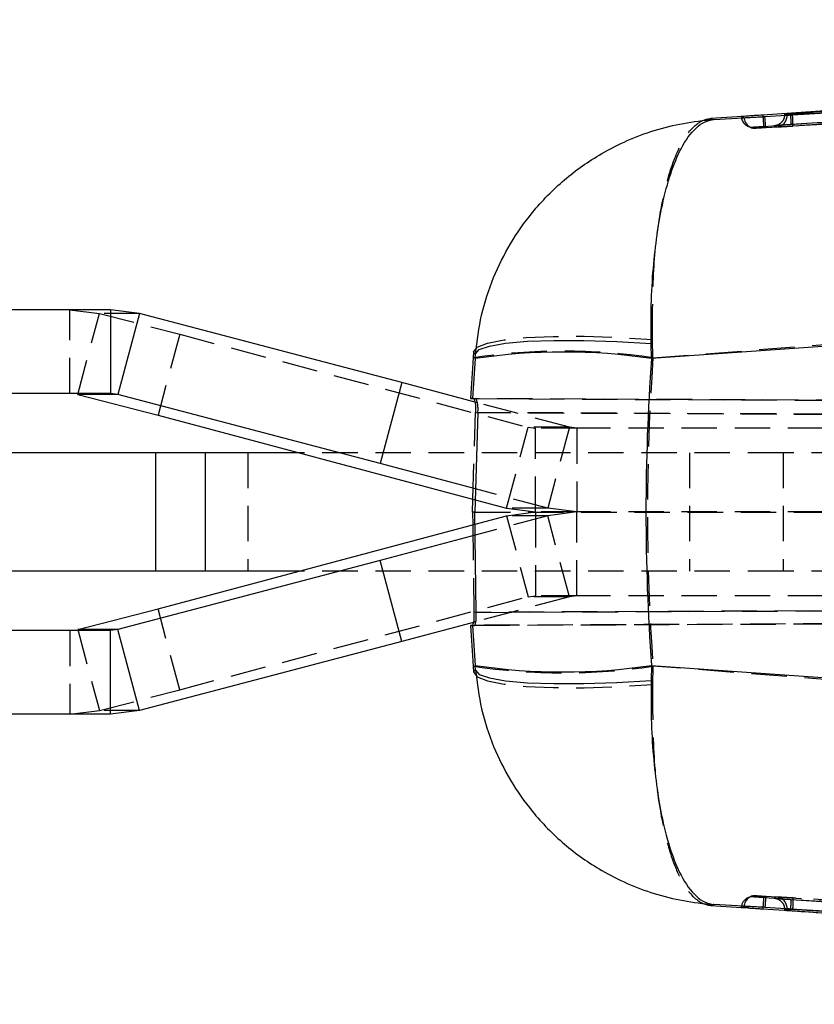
# Model space of a CAD drawing. Extents: x 30 to 368, y 7 to 290.
# Tile 8 of 13: x 222 to 251, y 136 to 171. Entities that reach past the tile are written whole.
import ezdxf

# ---------------------------------------------------------------- set-up
doc = ezdxf.new("R2010")
doc.units = 0
doc.linetypes.add('HIDDEN', pattern=[1.905, 1.27, -0.635])
doc.layers.get('0').update_dxf_attribs({"linetype": 'CONTINUOUS'})

msp = doc.modelspace()

# ---------------------------------------------------------------- linework, layer by layer
at = {"color": 7, "linetype": 'CONTINUOUS'}
for p, q in [((248.451, 167.5949), (247.1281, 167.505)), ((249.7737, 167.652), (249.7683, 167.6203)), ((249.8624, 167.6358), (249.7737, 167.6784)), ((249.7737, 167.6784), (249.7737, 167.652)), ((249.7737, 167.652), (249.7737, 167.652)), ((249.9586, 167.6917), (249.978, 167.693)), ((250.0588, 167.6457), (250.0586, 167.6456)), ((250.0588, 167.6473), (250.0588, 167.6457)), ((247.2354, 167.4687), (248.5031, 167.5468)), ((225.6219, 160.6592), (181.2523, 160.6592)), ((226.6671, 160.523), (225.6219, 160.6592)), ((225.6219, 160.6592), (225.6219, 157.6593)), ((226.6671, 160.523), (225.8924, 157.6252)), ((236.0637, 158.0475), (226.6671, 160.523)), ((254.8188, 159.6017), (245.0004, 158.9083)), ((238.6343, 159.1343), (238.6181, 158.931)), ((245.0004, 158.9083), (244.9899, 159.445)), ((238.6868, 158.9083), (238.6998, 159.0737)), ((236.0637, 158.0475), (235.289, 155.1497)), ((238.771, 157.3237), (236.0637, 158.0475)), ((225.6219, 157.6593), (181.2523, 157.6593)), ((224.4519, 157.6252), (227.3308, 156.8828)), ((225.8924, 157.6252), (224.4519, 157.6252)), ((225.8924, 157.6252), (225.6219, 157.6593)), ((235.289, 155.1497), (225.8924, 157.6252)), ((238.6245, 157.4703), (238.519, 157.4707)), ((238.519, 157.4707), (238.5902, 157.4707)), ((238.5902, 157.4707), (238.7057, 157.4703)), ((238.7061, 157.4699), (238.6245, 157.4703)), ((227.3308, 156.8828), (238.6919, 153.8451)), ((238.7876, 156.9699), (238.6785, 153.4092)), ((227.2433, 155.5343), (220.5831, 155.5343)), ((227.2433, 155.5343), (227.2433, 151.2843)), ((229.0189, 155.5343), (227.2433, 155.5343)), ((229.0189, 155.5343), (229.0189, 151.2843)), ((232.3744, 155.5343), (229.0189, 155.5343)), ((238.7039, 154.2367), (235.289, 155.1497)), ((238.5926, 153.4092), (238.6067, 153.8679)), ((238.5926, 153.4092), (238.5993, 152.9486)), ((238.6785, 153.4092), (238.5926, 153.4092)), ((238.7278, 149.8135), (238.6785, 153.4092)), ((227.3308, 149.9357), (238.6845, 152.9714)), ((238.6899, 152.5781), (235.289, 151.6688)), ((235.289, 151.6688), (225.8924, 149.1933)), ((236.0637, 148.771), (235.289, 151.6688)), ((227.2433, 151.2843), (220.5831, 151.2843)), ((229.0189, 151.2843), (227.2433, 151.2843)), ((232.3744, 151.2843), (229.0189, 151.2843)), ((224.4519, 149.1933), (227.3308, 149.9357)), ((238.7132, 149.4794), (236.0637, 148.771)), ((238.5842, 149.3481), (238.519, 149.3478)), ((238.519, 149.3478), (238.5902, 149.3478)), ((238.5842, 149.3481), (238.6636, 149.3484)), ((238.5902, 149.3478), (238.6633, 149.3481)), ((225.6219, 149.1592), (181.2523, 149.1592)), ((225.8924, 149.1933), (224.4519, 149.1933)), ((225.8924, 149.1933), (225.6219, 149.1592)), ((225.6219, 146.1593), (225.6219, 149.1592)), ((226.6671, 146.2955), (225.8924, 149.1933)), ((236.0637, 148.771), (226.6671, 146.2955)), ((238.6181, 147.8875), (238.6343, 147.6842)), ((238.6998, 147.7448), (238.6868, 147.9102)), ((245.0004, 147.9102), (244.9899, 147.3735)), ((245.0004, 147.9102), (254.8188, 147.2168)), ((225.6219, 146.1593), (181.2523, 146.1593)), ((226.6671, 146.2955), (225.6219, 146.1593)), ((247.1281, 139.3135), (248.2116, 139.2399)), ((248.5031, 139.2717), (247.2354, 139.3498)), ((248.2113, 139.2395), (248.4892, 139.2206)), ((249.7683, 139.1982), (249.7737, 139.1665)), ((249.8624, 139.1827), (249.7737, 139.1401)), ((249.7737, 139.1665), (249.7737, 139.1401)), ((249.7737, 139.1665), (249.7737, 139.1665)), ((249.9586, 139.1268), (249.978, 139.1255)), ((250.0586, 139.1729), (250.0588, 139.1728)), ((250.0588, 139.1728), (250.0588, 139.1712))]:
    msp.add_line(p, q, dxfattribs=at)
at = {"color": 8, "linetype": 'CONTINUOUS'}
for p, q in [((249.834, 167.6243), (249.7737, 167.652)), ((249.8624, 167.6358), (249.8624, 167.6261)), ((248.2116, 139.2399), (248.451, 139.2236)), ((249.7737, 139.1665), (249.834, 139.1942)), ((249.8624, 139.1924), (249.8624, 139.1827))]:
    msp.add_line(p, q, dxfattribs=at)
at = {"color": 7, "linetype": 'HIDDEN'}
for p, q in [((249.8624, 167.6113), (249.834, 167.6243)), ((249.8624, 167.6261), (249.8624, 167.6113)), ((248.4596, 167.2355), (248.5664, 167.1918)), ((224.1676, 160.6592), (225.2266, 160.523)), ((224.1676, 157.6593), (224.1676, 160.6592)), ((224.4519, 157.6252), (225.2266, 160.523)), ((226.6671, 160.523), (225.2266, 160.523)), ((225.2266, 160.523), (228.1055, 159.7805)), ((228.1055, 159.7805), (227.3308, 156.8828)), ((228.1055, 159.7805), (240.5871, 156.4433)), ((245.0579, 158.931), (245.0412, 159.59)), ((245.0579, 158.931), (253.6498, 159.6017)), ((238.7057, 157.4703), (325.5405, 157.0914)), ((341.7065, 157.0205), (238.7061, 157.4699)), ((242.0636, 156.4433), (238.771, 157.3237)), ((238.6067, 153.8679), (238.7021, 156.9699)), ((238.7021, 156.9699), (342.0235, 156.5191)), ((325.6551, 156.5909), (238.7876, 156.9699)), ((239.8124, 153.5455), (240.5871, 156.4433)), ((240.5871, 156.4433), (240.8481, 156.4093)), ((242.0636, 156.4433), (240.5871, 156.4433)), ((242.3246, 156.4093), (240.8481, 156.4093)), ((240.8481, 153.4093), (240.8481, 156.4093)), ((242.0636, 156.4433), (241.2889, 153.5455)), ((242.3246, 156.4093), (242.0636, 156.4433)), ((242.3246, 156.4093), (242.3246, 153.4093)), ((302.5964, 156.4093), (242.3246, 156.4093)), ((230.544, 155.5343), (230.544, 151.2843)), ((249.7212, 155.5343), (232.3744, 155.5343)), ((246.3645, 155.5343), (246.3645, 151.2843)), ((249.7212, 155.5343), (249.7212, 151.2843)), ((252.0123, 155.5343), (249.7212, 155.5343)), ((241.2889, 153.5455), (238.7039, 154.2367)), ((238.6919, 153.8451), (239.8124, 153.5455)), ((241.2889, 153.5455), (239.8124, 153.5455)), ((239.8124, 153.5455), (240.8481, 153.4093)), ((242.3246, 153.4093), (241.2889, 153.5455)), ((238.6785, 153.4092), (325.6551, 153.396)), ((238.6845, 152.9714), (239.8124, 153.273)), ((241.2889, 153.273), (238.6899, 152.5781)), ((239.8124, 153.273), (240.8481, 153.4093)), ((241.2889, 153.273), (239.8124, 153.273)), ((239.8124, 153.273), (240.5871, 150.3752)), ((242.3246, 153.4093), (240.8481, 153.4093)), ((240.8481, 153.4093), (240.8481, 150.4093)), ((242.3246, 153.4093), (241.2889, 153.273)), ((242.0636, 150.3752), (241.2889, 153.273)), ((302.5964, 153.4093), (242.3246, 153.4093)), ((242.3246, 150.4093), (242.3246, 153.4093)), ((238.5993, 152.9486), (238.6444, 149.8134)), ((249.7212, 151.2843), (232.3744, 151.2843)), ((252.0123, 151.2843), (249.7212, 151.2843)), ((228.1055, 147.038), (240.5871, 150.3752)), ((242.0636, 150.3752), (238.7132, 149.4794)), ((240.5871, 150.3752), (240.8481, 150.4093)), ((242.0636, 150.3752), (240.5871, 150.3752)), ((242.3246, 150.4093), (240.8481, 150.4093)), ((242.3246, 150.4093), (242.0636, 150.3752)), ((302.5964, 150.4093), (242.3246, 150.4093)), ((342.1253, 150.265), (238.6444, 149.8134)), ((238.7278, 149.8135), (326.1209, 150.1948)), ((228.1055, 147.038), (227.3308, 149.9357)), ((326.0065, 149.7292), (238.6633, 149.3481)), ((238.6636, 149.3484), (341.8089, 149.7985)), ((224.1676, 149.1592), (224.1676, 146.1593)), ((224.4519, 149.1933), (225.2266, 146.2955)), ((245.0579, 147.8875), (245.0412, 147.2285)), ((253.6498, 147.2168), (245.0579, 147.8875)), ((225.2266, 146.2955), (228.1055, 147.038)), ((224.1676, 146.1593), (225.2266, 146.2955)), ((226.6671, 146.2955), (225.2266, 146.2955)), ((248.5713, 139.6294), (248.4542, 139.5785)), ((248.6521, 139.618), (248.7521, 139.6608)), ((249.834, 139.1942), (249.8624, 139.2072)), ((249.8624, 139.2072), (249.8624, 139.1924))]:
    msp.add_line(p, q, dxfattribs=at)
at = {"color": 7, "linetype": 'CONTINUOUS', "flags": 128}
for points in [[(253.2185, 167.9186), (252.4186, 167.864), (248.9935, 167.6301)], [(249.0674, 167.5771), (249.8352, 167.6244), (253.0751, 167.8237), (254.6142, 167.9183)], [(238.6998, 159.0737), (238.8344, 159.2276), (239.1989, 159.3573), (239.7801, 159.4581), (240.5574, 159.5264), (241.503, 159.5598), (242.5832, 159.5571), (243.7595, 159.5184), (244.9899, 159.445)], [(238.6998, 147.7448), (238.8344, 147.5909), (239.1989, 147.4612), (239.7801, 147.3604), (240.5574, 147.2921), (241.503, 147.2587), (242.5832, 147.2614), (243.7595, 147.3001), (244.9899, 147.3735)], [(248.9935, 139.1884), (249.7554, 139.1364), (253.2185, 138.8999)], [(254.6142, 138.9002), (253.8215, 138.9489), (250.5816, 139.1482), (249.068, 139.2413)]]:
    msp.add_lwpolyline(points, dxfattribs=at)
at = {"color": 7, "linetype": 'HIDDEN', "flags": 128}
for points in [[(238.6343, 159.1343), (238.7658, 159.3096), (239.1344, 159.4589), (239.7265, 159.5768), (240.5203, 159.6588), (241.4865, 159.702), (242.5897, 159.7047), (243.7893, 159.6669), (245.0412, 159.59)], [(238.6343, 147.6842), (238.7658, 147.5089), (239.1344, 147.3596), (239.7265, 147.2417), (240.5203, 147.1597), (241.4865, 147.1165), (242.5897, 147.1138), (243.7893, 147.1516), (245.0412, 147.2285)], [(248.6521, 139.618), (248.5726, 139.6156), (248.4974, 139.5984)]]:
    msp.add_lwpolyline(points, dxfattribs=at)
at = {"color": 7, "linetype": 'HIDDEN'}
for centre, radius, start, end in [((249.4564, 167.6113), 0.406, 273.56485, 0.00127), ((248.6246, 167.6056), 0.406, 184.00565, 273.87542), ((248.7271, 167.5629), 0.406, 183.648, 273.54091), ((241.838, 137.9575), 21.2192, 81.27192, 98.72808), ((241.838, 168.861), 21.2192, 261.27192, 278.72808), ((248.6246, 139.2129), 0.406, 110.8921, 175.99526), ((248.7271, 139.2556), 0.406, 86.45867, 176.35312), ((249.4564, 139.2072), 0.406, 0.00258, 86.43788)]:
    msp.add_arc(centre, radius, start, end, dxfattribs=at)
at = {"color": 7, "linetype": 'CONTINUOUS'}
for centre, start, end in [((241.8436, 137.6629), 81.5484, 98.4516), ((241.8436, 169.1556), 261.5484, 278.4516)]:
    msp.add_arc(centre, 21.4787, start, end, dxfattribs=at)
for centre, major_axis, ratio, start_param, end_param in [((309.6724, 153.4093), (71.2699, 0), 0.9969147, 3.0637973, 3.0843977), ((309.3093, 153.4093), (0, 71.05), 0.9969732, 1.4933218, 1.5136014), ((309.3093, 153.4093), (0, 71.05), 0.9078443, 1.4933218, 1.6482708), ((309.6724, 153.4093), (71.2699, 0), 0.9969147, 3.1987876, 3.219388), ((309.3093, 153.4093), (0, 71.05), 0.9969732, 1.6279913, 1.6482708)]:
    msp.add_ellipse(centre, major_axis=major_axis, ratio=ratio, start_param=start_param, end_param=end_param, dxfattribs=at)
at = {"color": 7, "linetype": 'HIDDEN'}
msp.add_ellipse((309.6724, 153.4093), major_axis=(0, 71.05), ratio=0.9121818, start_param=1.493001, end_param=1.6485916, dxfattribs=at)
at = {"color": 7, "linetype": 'CONTINUOUS'}
for points, knots in [([(249.978, 167.693), (250.1506, 167.7046), (251.4034, 167.789), (256.9771, 168.1644), (273.0192, 169.2442), (287.9813, 170.2491), (298.6225, 170.9638)], [0, 0, 0, 0, 0.0106437, 0.0772633, 0.343742, 1, 1, 1, 1]), ([(305.3059, 171.0495), (296.0978, 170.4853), (277.6817, 169.357), (259.2665, 168.2172), (250.0588, 167.6473)], [0, 0, 0, 0, 0.4999999, 1, 1, 1, 1]), ([(305.3051, 171.0402), (296.0891, 170.4768), (277.6733, 169.3508), (259.2583, 168.2137), (250.0588, 167.6457)], [0, 0, 0, 0, 0.5004368, 1, 1, 1, 1]), ([(248.451, 167.5949), (248.4071, 167.5918), (248.3062, 167.5845), (248.2307, 167.5787), (248.2227, 167.5776), (248.2196, 167.5772)], [0, 0, 0, 0, 0.32441842, 0.74673816, 1, 1, 1, 1]), ([(248.9935, 167.6301), (248.8911, 167.6234), (248.7016, 167.6109), (248.5293, 167.6005), (248.4588, 167.5955), (248.451, 167.5949)], [0, 0, 0, 0, 0.5106903, 0.9454091, 1, 1, 1, 1]), ([(249.7737, 167.6784), (249.776, 167.6786), (249.7806, 167.6791), (249.8161, 167.6818), (249.8683, 167.6855), (249.9195, 167.689), (249.9504, 167.6911), (249.9586, 167.6917)], [0, 0, 0, 0, 0.2297695, 0.4595514, 0.6889875, 0.9178199, 1, 1, 1, 1]), ([(250.0588, 167.6473), (250.0361, 167.6459), (249.9905, 167.6431), (249.9308, 167.6395), (249.8866, 167.6369), (249.8655, 167.6358), (249.8632, 167.6358), (249.8624, 167.6358)], [0, 0, 0, 0, 0.2211447, 0.4422455, 0.6636529, 0.8855595, 1, 1, 1, 1]), ([(238.6998, 159.0737), (238.7588, 159.5416), (238.8769, 160.4775), (239.4571, 162.2399), (240.4523, 163.9195), (241.8566, 165.3444), (243.3143, 166.3785), (245.1113, 167.165), (246.5074, 167.4228), (247.2291, 167.4683), (247.2354, 167.4687)], [0, 0, 0, 0, 0.1064104, 0.2128289, 0.4188335, 0.5450966, 0.6713827, 0.8308015, 0.9985158, 1, 1, 1, 1]), ([(244.9899, 159.445), (244.9878, 159.9094), (244.9838, 160.8381), (245.0854, 162.5722), (245.3172, 164.2067), (245.6848, 165.5703), (246.0855, 166.542), (246.6002, 167.2529), (247.0152, 167.4528), (247.2335, 167.4686), (247.2354, 167.4687)], [0, 0, 0, 0, 0.1064109, 0.21283, 0.418835, 0.5450979, 0.6713837, 0.8308028, 0.9985158, 1, 1, 1, 1]), ([(247.1281, 167.505), (247.1464, 167.4987), (247.1835, 167.4858), (247.2179, 167.4745), (247.2354, 167.4687)], [0, 0, 0, 0, 0.4929023, 1, 1, 1, 1]), ([(248.2196, 167.5772), (248.2214, 167.5765), (248.2313, 167.5725), (248.2664, 167.5584), (248.2979, 167.5463), (248.3219, 167.5371)], [0, 0, 0, 0, 0.0504946, 0.2767381, 1, 1, 1, 1]), ([(248.3219, 167.5371), (248.3312, 167.5374), (248.3499, 167.538), (248.4439, 167.5433), (248.5016, 167.5467), (248.5031, 167.5468)], [0, 0, 0, 0, 0.4910469, 0.9868602, 1, 1, 1, 1]), ([(248.5031, 167.5468), (248.5169, 167.5476), (248.5879, 167.5516), (248.7497, 167.5593), (248.9393, 167.5693), (249.0466, 167.5759), (249.0674, 167.5771)], [0, 0, 0, 0, 0.0968353, 0.4995104, 0.9028952, 1, 1, 1, 1]), ([(238.6998, 159.0737), (238.6887, 159.083), (238.6667, 159.1015), (238.645, 159.1234), (238.6343, 159.1343)], [0, 0, 0, 0, 0.5038687, 1, 1, 1, 1]), ([(238.6245, 157.4703), (238.6347, 157.4637), (238.655, 157.4507), (238.6766, 157.3976), (238.6831, 157.3505), (238.6835, 157.3471)], [0, 0, 0, 0, 0.4810946, 0.9623165, 1, 1, 1, 1]), ([(238.7876, 156.9699), (238.7876, 156.97), (238.7876, 156.9706), (238.7878, 156.973), (238.7884, 156.9827), (238.7904, 157.0217), (238.7925, 157.1127), (238.7863, 157.2431), (238.7667, 157.3664), (238.7383, 157.4529), (238.7167, 157.4644), (238.7057, 157.4703)], [0, 0, 0, 0, 0.00044066, 0.00220332, 0.00925455, 0.03746673, 0.15076751, 0.35767956, 0.56521151, 0.77729443, 1, 1, 1, 1]), ([(238.6633, 149.3481), (238.6718, 149.3537), (238.689, 149.365), (238.7121, 149.4527), (238.7276, 149.5812), (238.7314, 149.7106), (238.7286, 149.7897), (238.7278, 149.8135)], [0, 0, 0, 0, 0.2277131, 0.4554666, 0.681932, 0.9046859, 1, 1, 1, 1]), ([(238.6268, 149.4563), (238.6243, 149.4405), (238.6161, 149.3878), (238.6002, 149.3547), (238.5882, 149.3498), (238.5842, 149.3481)], [0, 0, 0, 0, 0.219895, 0.7342588, 1, 1, 1, 1]), ([(238.6343, 147.6842), (238.645, 147.6951), (238.6667, 147.717), (238.6887, 147.7355), (238.6998, 147.7448)], [0, 0, 0, 0, 0.4961313, 1, 1, 1, 1]), ([(238.6998, 147.7448), (238.7588, 147.2769), (238.8769, 146.341), (239.4571, 144.5786), (240.4523, 142.899), (241.8566, 141.4741), (243.3143, 140.44), (245.1113, 139.6535), (246.5074, 139.3957), (247.2291, 139.3502), (247.2354, 139.3498)], [0, 0, 0, 0, 0.1064104, 0.2128289, 0.4188335, 0.5450966, 0.6713827, 0.8308015, 0.9985158, 1, 1, 1, 1]), ([(244.9899, 147.3735), (244.9877, 146.9149), (244.9832, 145.9859), (245.0848, 144.2514), (245.3163, 142.6199), (245.6826, 141.2522), (246.0833, 140.2802), (246.6002, 139.5654), (247.0152, 139.3657), (247.2335, 139.3499), (247.2354, 139.3498)], [0, 0, 0, 0, 0.1050652, 0.2128337, 0.4188337, 0.5430895, 0.6713916, 0.8308068, 0.9985158, 1, 1, 1, 1]), ([(247.2354, 139.3498), (247.2179, 139.344), (247.1835, 139.3327), (247.1464, 139.3198), (247.1281, 139.3135)], [0, 0, 0, 0, 0.5070977, 1, 1, 1, 1]), ([(248.2196, 139.2413), (248.2217, 139.2421), (248.2317, 139.2462), (248.2668, 139.2603), (248.2981, 139.2723), (248.3219, 139.2814)], [0, 0, 0, 0, 0.0565616, 0.2828077, 1, 1, 1, 1]), ([(248.451, 139.2236), (248.4071, 139.2267), (248.3062, 139.234), (248.2307, 139.2398), (248.2227, 139.2409), (248.2196, 139.2413)], [0, 0, 0, 0, 0.3243291, 0.7465326, 1, 1, 1, 1]), ([(248.3219, 139.2814), (248.3311, 139.2811), (248.3496, 139.2805), (248.4428, 139.2752), (248.5006, 139.2719), (248.5031, 139.2717)], [0, 0, 0, 0, 0.4890746, 0.9781508, 1, 1, 1, 1]), ([(248.451, 139.2236), (248.504, 139.22), (248.6237, 139.212), (248.8187, 139.2002), (248.9493, 139.1914), (248.9935, 139.1884)], [0, 0, 0, 0, 0.3449918, 0.7787318, 1, 1, 1, 1]), ([(249.068, 139.2413), (248.9856, 139.2462), (248.8168, 139.256), (248.625, 139.265), (248.5344, 139.27), (248.5031, 139.2717)], [0, 0, 0, 0, 0.3841399, 0.7871968, 1, 1, 1, 1]), ([(249.7737, 139.1401), (249.776, 139.1399), (249.7806, 139.1394), (249.8161, 139.1367), (249.8683, 139.133), (249.9195, 139.1295), (249.9504, 139.1274), (249.9586, 139.1268)], [0, 0, 0, 0, 0.2297695, 0.4595514, 0.6889875, 0.9178199, 1, 1, 1, 1]), ([(250.0588, 139.1712), (250.0361, 139.1726), (249.9905, 139.1755), (249.9308, 139.179), (249.8866, 139.1816), (249.8655, 139.1827), (249.8632, 139.1827), (249.8624, 139.1827)], [0, 0, 0, 0, 0.2211447, 0.4422455, 0.6636529, 0.8855595, 1, 1, 1, 1]), ([(249.978, 139.1255), (250.1506, 139.1139), (251.4034, 139.0295), (256.9771, 138.6541), (273.0192, 137.5743), (287.9813, 136.5694), (298.6225, 135.8547)], [0, 0, 0, 0, 0.0106437, 0.0772633, 0.343742, 1, 1, 1, 1]), ([(250.0588, 139.1728), (259.2583, 138.6048), (277.6733, 137.4677), (296.0891, 136.3417), (305.3051, 135.7783)], [0, 0, 0, 0, 0.4995632, 1, 1, 1, 1]), ([(305.3059, 135.769), (296.0978, 136.3332), (277.6817, 137.4615), (259.2665, 138.6013), (250.0588, 139.1712)], [0, 0, 0, 0, 0.4999999, 1, 1, 1, 1])]:
    msp.add_open_spline(points, degree=3, knots=knots, dxfattribs=at)
at = {"color": 7, "linetype": 'HIDDEN'}
for points, knots in [([(249.0211, 167.227), (257.2539, 167.7854), (268.7331, 168.564), (285.4347, 169.6944), (293.9035, 170.2668), (299.1258, 170.6198)], [0, 0, 0, 0, 0.4929376, 0.68732065, 1, 1, 1, 1]), ([(306.7379, 170.7049), (296.3511, 170.0724), (277.1404, 168.9025), (257.9305, 167.7211), (249.107, 167.1784)], [0, 0, 0, 0, 0.54067974, 1, 1, 1, 1]), ([(298.6494, 170.5697), (290.542, 170.0239), (282.4252, 169.4776), (266.2103, 168.3844), (258.103, 167.8372), (250.0049, 167.2906)], [0, 0, 0, 0, 0.4999999, 0.5005764, 1, 1, 1, 1]), ([(250.0691, 167.2404), (259.2688, 167.8085), (277.6844, 168.9456), (296.1008, 170.0717), (305.3171, 170.6352)], [0, 0, 0, 0, 0.4995616, 1, 1, 1, 1]), ([(248.9935, 167.6301), (248.9965, 167.5852), (249.0026, 167.4948), (249.0109, 167.374), (249.0172, 167.2814), (249.0206, 167.2337), (249.0209, 167.2288), (249.0211, 167.227)], [0, 0, 0, 0, 0.2129073, 0.4287935, 0.6446779, 0.8672082, 1, 1, 1, 1]), ([(249.7683, 167.6203), (249.7646, 167.5855), (249.756, 167.5051), (249.6899, 167.3935), (249.5842, 167.2985), (249.4773, 167.2555), (249.4114, 167.2486), (249.395, 167.2469)], [0, 0, 0, 0, 0.1810134, 0.417897, 0.6547867, 0.9139222, 1, 1, 1, 1]), ([(249.7737, 167.652), (249.7742, 167.6522), (249.7757, 167.6529), (249.7948, 167.6574), (249.8397, 167.6671), (249.898, 167.6793), (249.9396, 167.6878), (249.9586, 167.6917)], [0, 0, 0, 0, 0.0990813, 0.327305, 0.577227, 0.8068619, 1, 1, 1, 1]), ([(249.9974, 167.6344), (249.9848, 167.6321), (249.9506, 167.6258), (249.9065, 167.6181), (249.8701, 167.612), (249.865, 167.6115), (249.8624, 167.6113)], [0, 0, 0, 0, 0.1619819, 0.4419122, 0.7211343, 1, 1, 1, 1]), ([(249.978, 167.693), (249.9815, 167.6407), (249.9885, 167.5352), (249.9975, 167.4018), (250.0038, 167.3082), (250.0045, 167.2964), (250.0049, 167.2906)], [0, 0, 0, 0, 0.2469808, 0.4979881, 0.7489918, 1, 1, 1, 1]), ([(250.0691, 167.2404), (250.0706, 167.2468), (250.0736, 167.2595), (250.0725, 167.3533), (250.0676, 167.4869), (250.0616, 167.5927), (250.0586, 167.6456)], [0, 0, 0, 0, 0.2499995, 0.5, 0.7500008, 1, 1, 1, 1]), ([(245.0412, 159.59), (245.0415, 160.4403), (245.0419, 162.0725), (245.2699, 163.9594), (245.5646, 165.3236), (245.9373, 166.4114), (246.4019, 167.1695), (246.8305, 167.4574), (247.0625, 167.501), (247.1263, 167.5049), (247.1281, 167.505)], [0, 0, 0, 0, 0.19675478, 0.37769458, 0.50323213, 0.63294686, 0.80985055, 0.94806203, 0.99851007, 1, 1, 1, 1]), ([(249.107, 167.1784), (249.1047, 167.1843), (249.1002, 167.196), (249.0895, 167.2896), (249.0779, 167.422), (249.0708, 167.5261), (249.0674, 167.5771)], [0, 0, 0, 0, 0.2525372, 0.5050707, 0.7576094, 1, 1, 1, 1]), ([(250.0049, 167.2906), (249.9966, 167.29), (249.9198, 167.2848), (249.7748, 167.2749), (249.591, 167.262), (249.4575, 167.2523), (249.4006, 167.2478), (249.3963, 167.2471), (249.395, 167.2469)], [0, 0, 0, 0, 0.0263231, 0.2410505, 0.4557991, 0.6901853, 0.9047195, 1, 1, 1, 1]), ([(249.395, 167.2469), (249.3969, 167.2459), (249.4063, 167.2412), (249.4351, 167.2269), (249.4622, 167.2148), (249.4817, 167.2061)], [0, 0, 0, 0, 0.0652876, 0.3264379, 1, 1, 1, 1]), ([(249.4817, 167.2061), (249.4893, 167.2063), (249.5046, 167.2068), (249.6121, 167.2128), (249.7686, 167.2221), (249.9314, 167.2319), (250.0343, 167.2383), (250.0691, 167.2404)], [0, 0, 0, 0, 0.22161163, 0.44320334, 0.66485343, 0.88662143, 1, 1, 1, 1]), ([(248.6121, 167.1735), (248.6121, 167.1735), (248.6121, 167.1735), (248.6387, 167.1669), (248.6719, 167.1626), (248.7052, 167.1583)], [0, 0, 0, 0, 0.0001575, 0.0002705, 1, 1, 1, 1]), ([(248.6521, 167.2005), (248.6561, 167.201), (248.6641, 167.2018), (248.7277, 167.2065), (248.8218, 167.2132), (248.9255, 167.2204), (248.994, 167.2251), (249.0211, 167.227)], [0, 0, 0, 0, 0.2128593, 0.4300243, 0.6446872, 0.8593694, 1, 1, 1, 1]), ([(248.7521, 167.1577), (248.717, 167.1716), (248.6819, 167.1856), (248.6521, 167.2005), (248.6521, 167.2005)], [0, 0, 0, 0, 0.99983367, 1, 1, 1, 1]), ([(249.107, 167.1784), (249.0855, 167.1771), (249.0228, 167.1733), (248.9241, 167.1673), (248.8299, 167.1618), (248.7656, 167.1581), (248.7566, 167.1578), (248.7521, 167.1577)], [0, 0, 0, 0, 0.1157831, 0.337252, 0.5586586, 0.7800591, 1, 1, 1, 1]), ([(238.6835, 157.3471), (238.6898, 157.3097), (238.7029, 157.2329), (238.7078, 157.0945), (238.7036, 157.0044), (238.7021, 156.9699)], [0, 0, 0, 0, 0.3680157, 0.7580878, 1, 1, 1, 1]), ([(238.6444, 149.8134), (238.6457, 149.7592), (238.6483, 149.6507), (238.6401, 149.5248), (238.6303, 149.4745), (238.6268, 149.4563)], [0, 0, 0, 0, 0.3893064, 0.7785335, 1, 1, 1, 1]), ([(245.0412, 147.2285), (245.0427, 146.3372), (245.0456, 144.5578), (245.3118, 142.5827), (245.6447, 141.2208), (246.0201, 140.2456), (246.5122, 139.5244), (246.9143, 139.3264), (247.1263, 139.3136), (247.1281, 139.3135)], [0, 0, 0, 0, 0.2064432, 0.4121007, 0.5365016, 0.6649164, 0.8273786, 0.9985095, 1, 1, 1, 1]), ([(248.7926, 139.6588), (248.7803, 139.6595), (248.7604, 139.6606), (248.7493, 139.6611), (248.7404, 139.6614), (248.7285, 139.6616), (248.6982, 139.6613), (248.6576, 139.6567), (248.6243, 139.6486), (248.6127, 139.6451), (248.6124, 139.645), (248.6123, 139.645)], [0, 0, 0, 0, 0.2619479, 0.4248822, 0.5166544, 0.5612444, 0.6237134, 0.8675841, 0.9967774, 0.999549, 1, 1, 1, 1]), ([(249.0211, 139.5915), (248.994, 139.5934), (248.9255, 139.5981), (248.8218, 139.6053), (248.7277, 139.612), (248.6641, 139.6167), (248.6561, 139.6175), (248.6521, 139.618)], [0, 0, 0, 0, 0.1406306, 0.3553128, 0.5699757, 0.7871407, 1, 1, 1, 1]), ([(248.7521, 139.6608), (248.7531, 139.6608), (248.7557, 139.6608), (248.7787, 139.6596), (248.7926, 139.6588)], [0, 0, 0, 0, 0.3948501, 1, 1, 1, 1]), ([(248.7926, 139.6588), (248.7952, 139.6587), (248.8112, 139.6578), (248.8774, 139.6539), (248.9827, 139.6477), (249.0655, 139.6426), (249.1069, 139.6401)], [0, 0, 0, 0, 0.062553, 0.3751147, 0.6876807, 1, 1, 1, 1]), ([(249.0211, 139.5915), (249.0209, 139.5897), (249.0206, 139.5848), (249.0172, 139.5371), (249.0109, 139.4445), (249.0026, 139.3237), (248.9965, 139.2333), (248.9935, 139.1884)], [0, 0, 0, 0, 0.1327918, 0.3553221, 0.5712065, 0.7870927, 1, 1, 1, 1]), ([(299.1258, 136.1987), (290.657, 136.7712), (275.0462, 137.8267), (258.3447, 138.9588), (250.1119, 139.5175), (249.0211, 139.5915)], [0, 0, 0, 0, 0.5070624, 0.9346843, 1, 1, 1, 1]), ([(249.1074, 139.64), (249.1051, 139.6342), (249.1004, 139.6225), (249.0896, 139.5289), (249.078, 139.3965), (249.0711, 139.2924), (249.0677, 139.2414)], [0, 0, 0, 0, 0.2525382, 0.5050747, 0.757612, 1, 1, 1, 1]), ([(249.1069, 139.6401), (259.4933, 139.0015), (278.7033, 137.8204), (297.9141, 136.6508), (306.738, 136.1135)], [0, 0, 0, 0, 0.540679, 1, 1, 1, 1]), ([(249.4816, 139.6124), (249.4797, 139.6116), (249.4703, 139.6074), (249.4414, 139.5945), (249.4144, 139.5812), (249.395, 139.5716)], [0, 0, 0, 0, 0.0653015, 0.3265071, 1, 1, 1, 1]), ([(249.395, 139.5716), (249.3969, 139.5713), (249.4024, 139.5705), (249.4649, 139.5657), (249.5923, 139.5564), (249.7625, 139.5445), (249.9065, 139.5346), (249.9899, 139.529), (250.0049, 139.5279)], [0, 0, 0, 0, 0.1152, 0.3296808, 0.5441701, 0.7380609, 0.9527138, 1, 1, 1, 1]), ([(249.395, 139.5716), (249.4114, 139.5699), (249.4773, 139.563), (249.5842, 139.52), (249.6899, 139.425), (249.756, 139.3134), (249.7646, 139.233), (249.7683, 139.1982)], [0, 0, 0, 0, 0.0860786, 0.3452166, 0.5821086, 0.8189944, 1, 1, 1, 1]), ([(250.0691, 139.5781), (250.0343, 139.5802), (249.9314, 139.5866), (249.7686, 139.5964), (249.6121, 139.6057), (249.5042, 139.6117), (249.4892, 139.6122), (249.4816, 139.6124)], [0, 0, 0, 0, 0.113061, 0.3342077, 0.5552368, 0.7762078, 1, 1, 1, 1]), ([(250.0049, 139.5279), (250.0045, 139.5221), (250.0038, 139.5103), (249.9975, 139.4167), (249.9885, 139.2833), (249.9815, 139.1778), (249.978, 139.1255)], [0, 0, 0, 0, 0.25100823, 0.50201195, 0.75301917, 1, 1, 1, 1]), ([(250.0049, 139.5279), (258.1123, 138.9807), (274.327, 137.8861), (290.542, 136.7946), (298.6494, 136.2488)], [0, 0, 0, 0, 0.5000001, 1, 1, 1, 1]), ([(250.0691, 139.5781), (250.0706, 139.5717), (250.0736, 139.559), (250.0725, 139.4652), (250.0676, 139.3316), (250.0616, 139.2258), (250.0586, 139.1729)], [0, 0, 0, 0, 0.2499995, 0.5, 0.7500008, 1, 1, 1, 1]), ([(305.3171, 136.1833), (296.1008, 136.7468), (277.6844, 137.8729), (259.2688, 139.01), (250.0691, 139.5781)], [0, 0, 0, 0, 0.5004384, 1, 1, 1, 1]), ([(249.9586, 139.1268), (249.9374, 139.1312), (249.8958, 139.1397), (249.8401, 139.1513), (249.7973, 139.1606), (249.7763, 139.1654), (249.7744, 139.1662), (249.7737, 139.1665)], [0, 0, 0, 0, 0.2153234, 0.4226823, 0.6514615, 0.8797073, 1, 1, 1, 1]), ([(249.8624, 139.2072), (249.865, 139.207), (249.8701, 139.2065), (249.9065, 139.2004), (249.9506, 139.1927), (249.9848, 139.1864), (249.9974, 139.1841)], [0, 0, 0, 0, 0.2788744, 0.5581051, 0.8380441, 1, 1, 1, 1])]:
    msp.add_open_spline(points, degree=3, knots=knots, dxfattribs=at)
at = {"color": 8, "linetype": 'CONTINUOUS'}
for points, knots in [([(250.0586, 167.6456), (250.0469, 167.6434), (250.0256, 167.6395), (250.0062, 167.636), (249.9974, 167.6344)], [0, 0, 0, 0, 0.5455488, 1, 1, 1, 1]), ([(249.9974, 139.1841), (250.0062, 139.1825), (250.0256, 139.179), (250.0469, 139.1751), (250.0586, 139.1729)], [0, 0, 0, 0, 0.454516, 1, 1, 1, 1])]:
    msp.add_open_spline(points, degree=3, knots=knots, dxfattribs=at)

doc.saveas('drawing.dxf')
